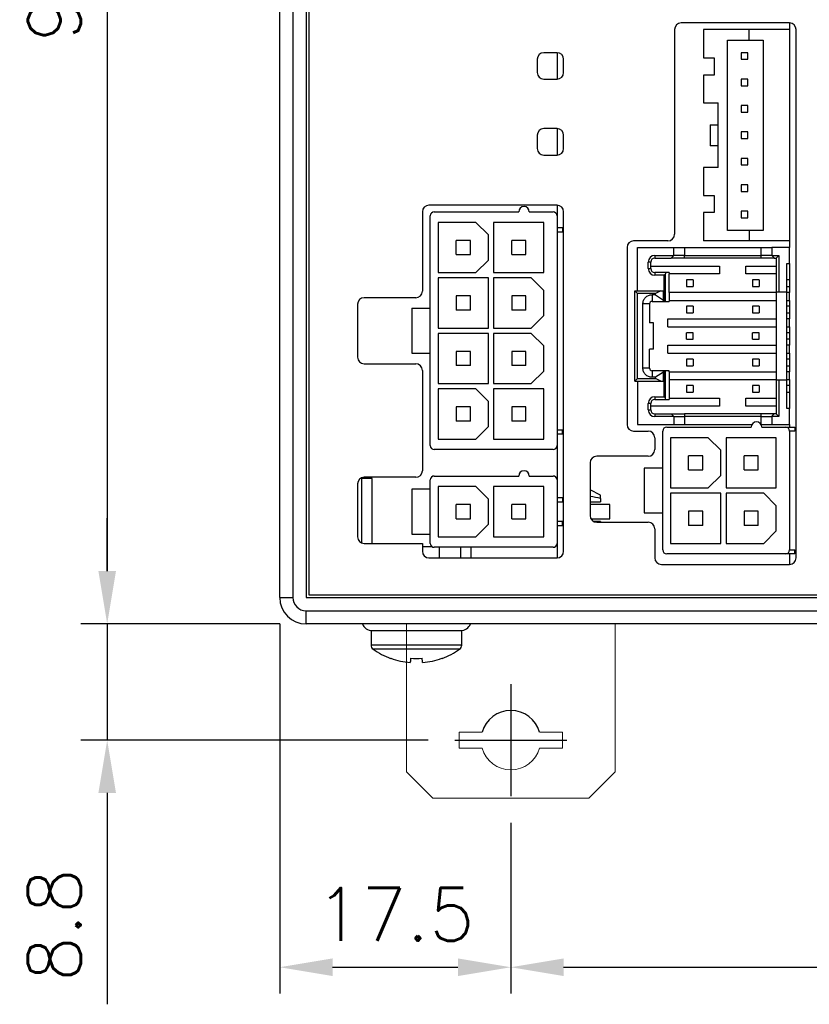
# Model space of a CAD drawing. Header units: millimetres. Extents: x 0 to 594, y 0 to 420.
# Tile 15 of 36: x 309 to 369, y 197 to 272. Entities that reach past the tile are written whole.
import ezdxf

# ---------------------------------------------------------------- set-up
doc = ezdxf.new("R2010")
doc.units = ezdxf.units.MM
doc.header["$PDSIZE"] = -1
doc.linetypes.add('CENTER2', pattern=[28.575, 19.05, -3.175, 3.175, -3.175])
doc.styles.get("Standard").update_dxf_attribs({"font": 'txt.shx', "bigfont": 'whgtxt.shx'})
doc.dimstyles.new('ISO-25', dxfattribs={"dimtxt": 2.5, "dimasz": 2.5, "dimexe": 1.25, "dimexo": 0.625, "dimtad": 1, "dimtxsty": 'Standard', "dimcen": 2.5, "dimadec": 0, "dimazin": 0, "dimtfac": 1, "dimtmove": 0, "dimatfit": 3, "dimfxl": 0, "dimarcsym": 0})

# ---------------------------------------------------------------- blocks, each defined once
blk = doc.blocks.new('*D36')
at = {"color": 8, "lineweight": -2}
for p, q in [((328.879, 321.193), (313.817, 321.193)), ((315.817, 317.193), (315.817, 230.193)), ((328.879, 226.193), (313.817, 226.193))]:
    blk.add_line(p, q, dxfattribs=at)
at = {"color": 8}
for points in [[(315.15, 317.193), (316.484, 317.193), (315.817, 321.193)], [(315.15, 230.193), (316.484, 230.193), (315.817, 226.193)]]:
    blk.add_solid(points, dxfattribs=at)
at = {"layer": 'Defpoints', "color": 0}
for p in [(330.879, 321.193), (315.817, 226.193), (330.879, 226.193)]:
    blk.add_point(p, dxfattribs=at)
at = {"color": 3, "insert": (311.817, 273.693), "char_height": 4, "attachment_point": 5, "rotation": 90}
blk.add_mtext('\\A1;95', dxfattribs=at)
blk = doc.blocks.new('*D28')
at = {"color": 8, "lineweight": -2}
for p, q in [((315.817, 230.193), (315.817, 234.193)), ((328.879, 226.193), (313.817, 226.193)), ((315.817, 226.193), (315.817, 217.393)), ((340.129, 217.393), (313.817, 217.393)), ((315.817, 213.393), (315.817, 197.393))]:
    blk.add_line(p, q, dxfattribs=at)
at = {"color": 8}
for points in [[(315.15, 230.193), (316.484, 230.193), (315.817, 226.193)], [(315.15, 213.393), (316.484, 213.393), (315.817, 217.393)]]:
    blk.add_solid(points, dxfattribs=at)
at = {"layer": 'Defpoints', "color": 0}
for p in [(330.879, 226.193), (315.817, 217.393), (342.129, 217.393)]:
    blk.add_point(p, dxfattribs=at)
at = {"color": 3, "insert": (311.817, 203.393), "char_height": 4, "attachment_point": 5, "rotation": 90}
blk.add_mtext('\\A1;8.8', dxfattribs=at)
blk = doc.blocks.new('*D29')
at = {"color": 8, "lineweight": -2}
for p, q in [((346.379, 211.143), (346.379, 198.2)), ((411.779, 211.143), (411.779, 198.2)), ((350.379, 200.2), (407.779, 200.2))]:
    blk.add_line(p, q, dxfattribs=at)
at = {"color": 8}
for points in [[(350.379, 200.866), (350.379, 199.533), (346.379, 200.2)], [(407.779, 200.866), (407.779, 199.533), (411.779, 200.2)]]:
    blk.add_solid(points, dxfattribs=at)
at = {"layer": 'Defpoints', "color": 0}
for p in [(346.379, 213.143), (411.779, 213.143), (411.779, 200.2)]:
    blk.add_point(p, dxfattribs=at)
at = {"color": 3, "insert": (379.079, 204.2), "char_height": 4, "attachment_point": 5}
blk.add_mtext('\\A1;65.4', dxfattribs=at)
blk = doc.blocks.new('*D30')
at = {"color": 8, "lineweight": -2}
for p, q in [((328.879, 226.193), (328.879, 198.2)), ((346.379, 211.143), (346.379, 198.2)), ((332.879, 200.2), (342.379, 200.2))]:
    blk.add_line(p, q, dxfattribs=at)
at = {"color": 8}
for points in [[(332.879, 200.866), (332.879, 199.533), (328.879, 200.2)], [(342.379, 200.866), (342.379, 199.533), (346.379, 200.2)]]:
    blk.add_solid(points, dxfattribs=at)
at = {"layer": 'Defpoints', "color": 0}
for p in [(328.879, 228.193), (346.379, 213.143), (346.379, 200.2)]:
    blk.add_point(p, dxfattribs=at)
at = {"color": 3, "insert": (337.629, 204.2), "char_height": 4, "attachment_point": 5}
blk.add_mtext('\\A1;17.5', dxfattribs=at)

msp = doc.modelspace()

# ---------------------------------------------------------------- linework, layer by layer
for p, q in [((328.879, 228.193), (328.879, 319.193)), ((329.879, 319.193), (329.879, 228.193)), ((330.879, 319.193), (330.879, 228.193)), ((331.079, 318.993), (331.079, 228.393)), ((367.479, 271.693), (359.279, 271.693)), ((367.479, 271.693), (367.479, 271.193)), ((358.779, 271.193), (358.779, 255.693)), ((360.979, 271.193), (360.979, 269.043)), ((364.429, 271.193), (360.979, 271.193)), ((364.429, 270.393), (364.429, 271.193)), ((367.479, 271.193), (364.429, 271.193)), ((367.479, 271.193), (367.479, 255.193)), ((367.979, 231.193), (367.979, 271.193)), ((362.779, 255.993), (362.779, 270.393)), ((362.779, 270.393), (364.429, 270.393)), ((364.429, 270.393), (365.479, 270.393)), ((365.479, 270.393), (365.479, 255.993)), ((349.879, 269.443), (348.879, 269.443)), ((349.879, 269.443), (349.879, 267.443)), ((363.829, 269.443), (363.829, 268.943)), ((364.329, 269.443), (363.829, 269.443)), ((364.329, 268.943), (364.329, 269.443)), ((348.379, 268.943), (348.379, 267.943)), ((350.379, 267.943), (350.379, 268.943)), ((360.979, 269.043), (361.779, 269.043)), ((361.779, 269.043), (361.779, 267.743)), ((363.829, 268.943), (364.329, 268.943)), ((360.979, 267.743), (360.979, 265.643)), ((361.779, 267.743), (360.979, 267.743)), ((348.879, 267.443), (349.879, 267.443)), ((363.829, 267.443), (363.829, 266.943)), ((364.329, 267.443), (363.829, 267.443)), ((363.829, 266.943), (364.329, 266.943)), ((364.329, 266.943), (364.329, 267.443)), ((360.979, 265.643), (362.079, 265.643)), ((362.079, 260.743), (362.079, 265.643)), ((363.829, 265.443), (363.829, 264.943)), ((364.329, 265.443), (363.829, 265.443)), ((364.329, 264.943), (364.329, 265.443)), ((363.829, 264.943), (364.329, 264.943)), ((361.479, 263.993), (362.079, 263.993)), ((361.479, 263.993), (361.479, 262.393)), ((348.379, 263.193), (348.379, 262.193)), ((349.879, 263.693), (348.879, 263.693)), ((349.879, 263.693), (349.879, 261.693)), ((350.379, 262.193), (350.379, 263.193)), ((363.829, 263.443), (363.829, 262.943)), ((364.329, 263.443), (363.829, 263.443)), ((364.329, 262.943), (364.329, 263.443)), ((363.829, 262.943), (364.329, 262.943)), ((348.879, 261.693), (349.879, 261.693)), ((362.079, 262.393), (361.479, 262.393)), ((363.829, 261.443), (363.829, 260.943)), ((364.329, 261.443), (363.829, 261.443)), ((363.829, 260.943), (364.329, 260.943)), ((364.329, 260.943), (364.329, 261.443)), ((360.979, 260.743), (360.979, 258.643)), ((362.079, 260.743), (360.979, 260.743)), ((363.829, 259.443), (363.829, 258.943)), ((364.329, 259.443), (363.829, 259.443)), ((364.329, 258.943), (364.329, 259.443)), ((363.829, 258.943), (364.329, 258.943)), ((360.979, 258.643), (361.779, 258.643)), ((361.779, 258.643), (361.779, 257.343)), ((339.679, 257.393), (339.679, 251.393)), ((349.879, 257.893), (340.179, 257.893)), ((340.579, 257.393), (346.979, 257.393)), ((347.779, 257.393), (349.579, 257.393)), ((349.879, 257.893), (349.879, 257.093)), ((350.379, 231.693), (350.379, 257.393)), ((360.979, 257.343), (360.979, 255.193)), ((361.779, 257.343), (360.979, 257.343)), ((363.829, 257.443), (363.829, 256.943)), ((364.329, 257.443), (363.829, 257.443)), ((364.329, 256.943), (364.329, 257.443)), ((340.279, 250.093), (340.279, 257.093)), ((340.879, 256.593), (340.879, 252.793)), ((343.729, 256.593), (340.879, 256.593)), ((343.729, 256.593), (344.679, 255.643)), ((345.079, 256.593), (345.079, 252.793)), ((348.879, 256.593), (345.079, 256.593)), ((348.879, 252.793), (348.879, 256.593)), ((349.879, 257.093), (349.879, 239.693)), ((363.829, 256.943), (364.329, 256.943)), ((350.279, 256.193), (349.879, 256.193)), ((349.879, 255.893), (350.279, 255.893)), ((350.279, 256.193), (350.279, 255.893)), ((364.429, 255.993), (362.779, 255.993)), ((364.429, 255.993), (364.429, 255.193)), ((365.479, 255.993), (364.429, 255.993)), ((343.314, 255.228), (342.244, 255.228)), ((342.244, 254.158), (342.244, 255.228)), ((343.314, 254.158), (343.314, 255.228)), ((344.679, 253.743), (344.679, 255.643)), ((347.514, 255.228), (346.444, 255.228)), ((346.444, 254.158), (346.444, 255.228)), ((347.514, 254.158), (347.514, 255.228)), ((358.279, 255.193), (355.679, 255.193)), ((364.429, 255.193), (360.979, 255.193)), ((367.479, 255.193), (364.429, 255.193)), ((367.479, 255.193), (367.479, 254.693)), ((355.179, 254.693), (355.179, 241.293)), ((355.979, 251.418), (355.979, 254.693)), ((355.979, 254.693), (358.729, 254.693)), ((358.729, 254.093), (358.729, 254.693)), ((358.729, 254.693), (359.529, 254.693)), ((359.529, 254.693), (359.529, 254.093)), ((359.529, 254.693), (365.329, 254.693)), ((365.329, 254.093), (365.329, 254.693)), ((365.329, 254.693), (366.129, 254.693)), ((366.129, 254.693), (366.129, 254.093)), ((367.479, 254.693), (366.129, 254.693)), ((367.479, 253.493), (367.479, 254.693)), ((342.244, 254.158), (343.314, 254.158)), ((344.679, 253.743), (343.729, 252.793)), ((346.444, 254.158), (347.514, 254.158)), ((356.779, 253.093), (356.779, 253.593)), ((356.979, 253.593), (356.779, 253.593)), ((356.979, 253.093), (356.979, 253.593)), ((357.279, 254.093), (358.729, 254.093)), ((357.279, 254.093), (357.279, 253.893)), ((357.279, 253.893), (358.529, 253.893)), ((358.529, 253.893), (358.729, 254.093)), ((359.529, 254.093), (358.729, 254.093)), ((359.529, 253.893), (359.529, 254.093)), ((359.529, 254.093), (365.329, 254.093)), ((365.329, 253.893), (359.529, 253.893)), ((365.329, 253.893), (365.329, 254.093)), ((366.129, 254.093), (365.329, 254.093)), ((366.129, 254.093), (366.329, 253.893)), ((366.129, 254.093), (366.679, 254.093)), ((366.329, 253.893), (366.479, 253.893)), ((366.679, 254.093), (366.479, 253.893)), ((366.479, 253.893), (366.479, 251.343)), ((366.679, 254.093), (366.679, 251.343)), ((367.279, 253.493), (367.479, 253.493)), ((367.279, 251.343), (367.279, 253.493)), ((367.479, 253.493), (367.479, 251.293)), ((340.879, 252.793), (343.729, 252.793)), ((345.079, 252.793), (348.879, 252.793)), ((356.779, 253.093), (356.979, 253.093)), ((356.979, 253.293), (362.179, 253.293)), ((357.279, 252.793), (357.279, 252.593)), ((358.079, 252.793), (357.279, 252.793)), ((358.079, 252.793), (358.079, 252.693)), ((358.371, 252.793), (358.079, 252.793)), ((358.371, 252.793), (358.371, 252.693)), ((362.179, 253.293), (362.179, 252.693)), ((364.179, 252.693), (364.179, 253.293)), ((364.179, 253.293), (366.479, 253.293)), ((340.879, 252.393), (340.879, 248.593)), ((344.679, 252.393), (340.879, 252.393)), ((344.679, 248.593), (344.679, 252.393)), ((345.079, 252.393), (345.079, 248.593)), ((347.929, 252.393), (345.079, 252.393)), ((347.929, 252.393), (348.879, 251.443)), ((357.979, 252.593), (357.279, 252.593)), ((358.079, 252.693), (357.979, 252.593)), ((357.979, 250.618), (357.979, 252.593)), ((358.079, 250.618), (358.079, 252.693)), ((362.179, 252.693), (358.371, 252.693)), ((358.379, 251.293), (358.379, 252.693)), ((359.679, 252.243), (359.679, 251.743)), ((360.179, 252.243), (359.679, 252.243)), ((360.179, 252.243), (360.179, 251.743)), ((366.479, 252.693), (364.179, 252.693)), ((365.179, 252.243), (364.679, 252.243)), ((364.679, 252.243), (364.679, 251.743)), ((365.179, 252.243), (365.179, 251.743)), ((367.479, 252.243), (367.279, 252.243)), ((348.879, 249.543), (348.879, 251.443)), ((355.779, 251.418), (357.729, 251.418)), ((355.979, 251.218), (355.779, 251.418)), ((355.779, 244.568), (355.779, 251.418)), ((357.729, 251.418), (357.329, 251.218)), ((357.729, 251.418), (357.929, 251.418)), ((357.929, 250.718), (357.929, 251.418)), ((358.371, 251.293), (358.371, 250.693)), ((366.479, 251.293), (358.371, 251.293)), ((359.679, 251.743), (360.179, 251.743)), ((364.679, 251.743), (365.179, 251.743)), ((366.479, 251.343), (366.679, 251.343)), ((366.479, 251.343), (366.479, 244.643)), ((366.679, 251.343), (367.279, 251.343)), ((367.279, 251.743), (367.479, 251.743)), ((367.279, 244.643), (367.279, 251.343)), ((367.479, 251.293), (367.279, 251.293)), ((367.479, 250.693), (367.479, 251.293)), ((339.179, 250.893), (335.279, 250.893)), ((342.244, 251.028), (342.244, 249.958)), ((343.314, 251.028), (342.244, 251.028)), ((343.314, 249.958), (343.314, 251.028)), ((346.444, 251.028), (346.444, 249.958)), ((347.514, 251.028), (346.444, 251.028)), ((347.514, 249.958), (347.514, 251.028)), ((355.979, 244.768), (355.979, 251.218)), ((357.329, 251.218), (355.979, 251.218)), ((357.076, 251.118), (357.076, 250.618)), ((357.329, 251.118), (357.076, 251.118)), ((357.076, 250.618), (357.929, 250.618)), ((357.329, 251.118), (357.329, 251.218)), ((357.329, 251.118), (357.929, 250.718)), ((357.929, 250.618), (357.929, 250.718)), ((357.929, 250.618), (357.979, 250.618)), ((357.979, 250.618), (358.079, 250.618)), ((358.079, 250.618), (358.379, 250.618)), ((358.371, 250.693), (366.479, 250.693)), ((358.379, 250.693), (358.379, 250.618)), ((367.279, 250.693), (367.479, 250.693)), ((367.479, 250.693), (367.479, 249.293)), ((334.779, 250.393), (334.779, 246.393)), ((338.879, 250.093), (338.879, 246.693)), ((338.879, 250.093), (340.279, 250.093)), ((340.279, 246.693), (340.279, 250.093)), ((343.314, 249.958), (342.244, 249.958)), ((347.514, 249.958), (346.444, 249.958)), ((356.376, 245.568), (356.376, 250.418)), ((356.876, 250.418), (356.376, 250.418)), ((356.876, 250.418), (356.876, 248.993)), ((360.179, 250.243), (359.679, 250.243)), ((359.679, 250.243), (359.679, 249.743)), ((359.679, 249.743), (360.179, 249.743)), ((360.179, 250.243), (360.179, 249.743)), ((364.679, 250.243), (364.679, 249.743)), ((365.179, 250.243), (364.679, 250.243)), ((364.679, 249.743), (365.179, 249.743)), ((365.179, 250.243), (365.179, 249.743)), ((367.479, 250.243), (367.279, 250.243)), ((367.279, 249.743), (367.479, 249.743)), ((348.879, 249.543), (347.929, 248.593)), ((358.279, 249.293), (366.479, 249.293)), ((358.279, 248.693), (358.279, 249.293)), ((367.479, 249.293), (367.279, 249.293)), ((367.479, 248.693), (367.479, 249.293)), ((340.879, 248.593), (344.679, 248.593)), ((345.079, 248.593), (347.929, 248.593)), ((357.176, 248.993), (356.876, 248.993)), ((357.176, 246.993), (357.176, 248.993)), ((358.279, 248.693), (366.479, 248.693)), ((367.279, 248.693), (367.479, 248.693)), ((367.479, 248.693), (367.479, 247.293)), ((340.879, 248.193), (340.879, 244.393)), ((344.679, 248.193), (340.879, 248.193)), ((344.679, 244.393), (344.679, 248.193)), ((345.079, 248.193), (345.079, 244.393)), ((347.929, 248.193), (345.079, 248.193)), ((347.929, 248.193), (348.879, 247.243)), ((359.679, 247.743), (359.679, 248.243)), ((360.179, 248.243), (359.679, 248.243)), ((359.679, 247.743), (360.179, 247.743)), ((360.179, 247.743), (360.179, 248.243)), ((364.679, 247.743), (364.679, 248.243)), ((365.179, 248.243), (364.679, 248.243)), ((364.679, 247.743), (365.179, 247.743)), ((365.179, 247.743), (365.179, 248.243)), ((367.479, 248.243), (367.279, 248.243)), ((367.479, 247.743), (367.279, 247.743)), ((342.244, 246.828), (342.244, 245.758)), ((343.314, 246.828), (342.244, 246.828)), ((343.314, 245.758), (343.314, 246.828)), ((347.514, 246.828), (346.444, 246.828)), ((346.444, 246.828), (346.444, 245.758)), ((347.514, 245.758), (347.514, 246.828)), ((348.879, 245.343), (348.879, 247.243)), ((357.176, 246.993), (356.876, 246.993)), ((356.876, 245.568), (356.876, 246.993)), ((358.279, 247.293), (366.479, 247.293)), ((358.279, 246.693), (358.279, 247.293)), ((367.479, 247.293), (367.279, 247.293)), ((367.479, 246.693), (367.479, 247.293)), ((338.879, 246.693), (340.279, 246.693)), ((340.279, 239.693), (340.279, 246.693)), ((358.279, 246.693), (366.479, 246.693)), ((360.179, 246.243), (359.679, 246.243)), ((359.679, 246.243), (359.679, 245.743)), ((360.179, 246.243), (360.179, 245.743)), ((365.179, 246.243), (364.679, 246.243)), ((364.679, 246.243), (364.679, 245.743)), ((365.179, 246.243), (365.179, 245.743)), ((367.279, 246.693), (367.479, 246.693)), ((367.479, 246.243), (367.279, 246.243)), ((367.479, 246.693), (367.479, 245.293)), ((335.279, 245.893), (339.179, 245.893)), ((339.679, 245.393), (339.679, 237.793)), ((343.314, 245.758), (342.244, 245.758)), ((347.514, 245.758), (346.444, 245.758)), ((348.879, 245.343), (347.929, 244.393)), ((356.876, 245.568), (356.376, 245.568)), ((357.076, 245.368), (357.076, 244.868)), ((357.929, 245.368), (357.076, 245.368)), ((357.929, 245.268), (357.929, 245.368)), ((357.979, 245.368), (357.929, 245.368)), ((357.979, 243.393), (357.979, 245.368)), ((358.079, 245.368), (357.979, 245.368)), ((358.079, 243.293), (358.079, 245.368)), ((358.379, 245.368), (358.079, 245.368)), ((358.371, 245.293), (358.371, 244.693)), ((358.371, 245.293), (366.479, 245.293)), ((358.379, 245.293), (358.379, 245.368)), ((359.679, 245.743), (360.179, 245.743)), ((364.679, 245.743), (365.179, 245.743)), ((367.279, 245.743), (367.479, 245.743)), ((367.479, 245.293), (367.279, 245.293)), ((367.479, 244.693), (367.479, 245.293)), ((355.779, 244.568), (355.979, 244.768)), ((355.779, 244.568), (357.729, 244.568)), ((355.979, 244.768), (357.329, 244.768)), ((355.979, 244.568), (355.979, 241.293)), ((357.329, 244.868), (357.076, 244.868)), ((357.929, 245.268), (357.329, 244.868)), ((357.329, 244.768), (357.329, 244.868)), ((357.729, 244.568), (357.329, 244.768)), ((357.729, 244.568), (357.929, 244.568)), ((357.929, 244.568), (357.929, 245.268)), ((358.371, 244.693), (366.479, 244.693)), ((358.379, 244.693), (358.379, 243.293)), ((366.479, 244.643), (366.479, 242.093)), ((366.679, 244.643), (366.479, 244.643)), ((366.679, 244.643), (366.679, 241.893)), ((367.279, 244.643), (366.679, 244.643)), ((367.279, 244.693), (367.479, 244.693)), ((367.279, 242.493), (367.279, 244.643)), ((367.479, 244.693), (367.479, 242.493)), ((340.879, 244.393), (344.679, 244.393)), ((340.879, 243.993), (340.879, 240.193)), ((343.729, 243.993), (340.879, 243.993)), ((343.729, 243.993), (344.679, 243.043)), ((345.079, 244.393), (347.929, 244.393)), ((345.079, 243.993), (345.079, 240.193)), ((348.879, 243.993), (345.079, 243.993)), ((348.879, 240.193), (348.879, 243.993)), ((360.179, 244.243), (359.679, 244.243)), ((359.679, 244.243), (359.679, 243.743)), ((360.179, 244.243), (360.179, 243.743)), ((364.679, 244.243), (364.679, 243.743)), ((365.179, 244.243), (364.679, 244.243)), ((365.179, 244.243), (365.179, 243.743)), ((367.479, 244.243), (367.279, 244.243)), ((344.679, 241.143), (344.679, 243.043)), ((357.279, 243.393), (357.279, 243.193)), ((357.279, 243.393), (357.979, 243.393)), ((357.279, 243.193), (358.079, 243.193)), ((357.979, 243.393), (358.079, 243.293)), ((358.079, 243.193), (358.079, 243.293)), ((358.079, 243.193), (358.371, 243.193)), ((358.371, 243.293), (358.371, 243.193)), ((358.371, 243.293), (362.179, 243.293)), ((359.679, 243.743), (360.179, 243.743)), ((362.179, 243.293), (362.179, 242.693)), ((364.179, 242.693), (364.179, 243.293)), ((364.179, 243.293), (366.479, 243.293)), ((364.679, 243.743), (365.179, 243.743)), ((367.279, 243.743), (367.479, 243.743)), ((343.314, 242.628), (342.244, 242.628)), ((342.244, 242.628), (342.244, 241.558)), ((343.314, 241.558), (343.314, 242.628)), ((346.444, 242.628), (346.444, 241.558)), ((347.514, 242.628), (346.444, 242.628)), ((347.514, 241.558), (347.514, 242.628)), ((356.779, 242.393), (356.779, 242.893)), ((356.979, 242.893), (356.779, 242.893)), ((356.779, 242.393), (356.979, 242.393)), ((356.979, 242.393), (356.979, 242.893)), ((362.179, 242.693), (356.979, 242.693)), ((366.479, 242.693), (364.179, 242.693)), ((367.479, 242.493), (367.279, 242.493)), ((367.479, 241.293), (367.479, 242.493)), ((343.314, 241.558), (342.244, 241.558)), ((347.514, 241.558), (346.444, 241.558)), ((357.279, 242.093), (357.279, 241.893)), ((357.279, 242.093), (358.529, 242.093)), ((358.729, 241.893), (357.279, 241.893)), ((358.529, 242.093), (358.729, 241.893)), ((358.529, 242.093), (359.529, 242.093)), ((358.729, 241.893), (358.729, 241.293)), ((358.729, 241.893), (359.529, 241.893)), ((359.529, 242.093), (359.529, 241.893)), ((365.329, 242.093), (359.529, 242.093)), ((359.529, 241.893), (359.529, 241.293)), ((365.329, 241.893), (359.529, 241.893)), ((365.329, 241.893), (365.329, 242.093)), ((366.329, 242.093), (365.329, 242.093)), ((365.329, 241.893), (366.129, 241.893)), ((365.329, 241.293), (365.329, 241.893)), ((366.129, 241.893), (366.329, 242.093)), ((366.129, 241.893), (366.129, 241.293)), ((366.679, 241.893), (366.129, 241.893)), ((366.479, 242.093), (366.329, 242.093)), ((366.479, 242.093), (366.679, 241.893)), ((344.679, 241.143), (343.729, 240.193)), ((349.879, 240.893), (350.279, 240.893)), ((350.279, 240.593), (350.279, 240.893)), ((355.979, 241.293), (358.729, 241.293)), ((358.179, 241.093), (364.579, 241.093)), ((358.729, 241.293), (359.529, 241.293)), ((359.529, 241.293), (364.6326, 241.293)), ((365.3254, 241.293), (365.329, 241.293)), ((365.329, 241.293), (366.129, 241.293)), ((365.379, 241.093), (367.179, 241.093)), ((366.129, 241.293), (367.479, 241.293)), ((367.179, 241.093), (367.879, 241.093)), ((367.479, 241.293), (367.479, 241.093)), ((367.879, 241.093), (367.879, 240.793)), ((340.879, 240.193), (343.729, 240.193)), ((345.079, 240.193), (348.879, 240.193)), ((349.879, 240.593), (350.279, 240.593)), ((355.679, 240.793), (356.779, 240.793)), ((357.279, 240.293), (357.279, 239.393)), ((357.879, 237.993), (357.879, 240.793)), ((358.479, 240.293), (358.479, 236.493)), ((361.329, 240.293), (358.479, 240.293)), ((361.329, 240.293), (362.279, 239.343)), ((362.679, 240.293), (362.679, 236.493)), ((366.479, 240.293), (362.679, 240.293)), ((366.479, 236.493), (366.479, 240.293)), ((367.479, 240.793), (367.479, 231.793)), ((367.879, 240.793), (367.479, 240.793)), ((349.579, 239.393), (340.579, 239.393)), ((349.879, 239.693), (349.879, 237.093)), ((362.279, 237.443), (362.279, 239.343)), ((356.779, 238.893), (352.879, 238.893)), ((359.844, 237.858), (359.844, 238.928)), ((360.914, 238.928), (359.844, 238.928)), ((360.914, 237.858), (360.914, 238.928)), ((365.114, 238.928), (364.044, 238.928)), ((364.044, 237.858), (364.044, 238.928)), ((365.114, 237.858), (365.114, 238.928)), ((352.379, 238.393), (352.379, 234.393)), ((356.479, 237.993), (356.479, 234.593)), ((357.879, 237.993), (356.479, 237.993)), ((357.879, 234.593), (357.879, 237.993)), ((359.844, 237.858), (360.914, 237.858)), ((364.044, 237.858), (365.114, 237.858)), ((335.879, 237.193), (335.079, 237.193)), ((335.079, 237.193), (335.079, 232.3348)), ((339.179, 237.293), (335.279, 237.293)), ((335.879, 232.293), (335.879, 237.193)), ((340.279, 236.393), (340.279, 237.093)), ((340.579, 237.393), (346.979, 237.393)), ((347.779, 237.393), (349.579, 237.393)), ((349.879, 237.093), (349.879, 232.293)), ((362.279, 237.443), (361.329, 236.493)), ((334.779, 236.793), (334.779, 232.793)), ((338.879, 236.393), (338.879, 232.993)), ((340.279, 236.393), (338.879, 236.393)), ((340.279, 232.993), (340.279, 236.393)), ((340.879, 236.593), (340.879, 232.793)), ((343.729, 236.593), (340.879, 236.593)), ((343.729, 236.593), (344.679, 235.643)), ((345.079, 236.593), (345.079, 232.793)), ((348.879, 236.593), (345.079, 236.593)), ((348.879, 232.793), (348.879, 236.593)), ((353.179, 235.943), (352.379, 236.3554)), ((358.479, 236.493), (361.329, 236.493)), ((362.679, 236.493), (366.479, 236.493)), ((344.679, 233.743), (344.679, 235.643)), ((350.279, 235.743), (349.879, 235.743)), ((350.279, 235.743), (350.279, 235.443)), ((353.179, 235.693), (353.179, 235.943)), ((353.179, 235.693), (353.179, 235.443)), ((358.479, 236.093), (358.479, 232.293)), ((362.279, 236.093), (358.479, 236.093)), ((362.279, 232.293), (362.279, 236.093)), ((362.679, 236.093), (362.679, 232.293)), ((365.529, 236.093), (362.679, 236.093)), ((365.529, 236.093), (366.479, 235.143)), ((343.314, 235.228), (342.244, 235.228)), ((342.244, 234.158), (342.244, 235.228)), ((343.314, 234.158), (343.314, 235.228)), ((346.444, 234.158), (346.444, 235.228)), ((347.514, 235.228), (346.444, 235.228)), ((347.514, 234.158), (347.514, 235.228)), ((349.879, 235.443), (350.279, 235.443)), ((352.379, 235.443), (353.179, 235.443)), ((353.879, 235.228), (352.379, 235.228)), ((353.879, 234.158), (353.879, 235.228)), ((366.479, 233.243), (366.479, 235.143)), ((342.244, 234.158), (343.314, 234.158)), ((346.444, 234.158), (347.514, 234.158)), ((352.4377, 234.158), (353.879, 234.158)), ((356.479, 234.593), (357.879, 234.593)), ((357.879, 231.793), (357.879, 234.593)), ((360.914, 234.728), (359.844, 234.728)), ((359.844, 234.728), (359.844, 233.658)), ((360.914, 233.658), (360.914, 234.728)), ((365.114, 234.728), (364.044, 234.728)), ((364.044, 234.728), (364.044, 233.658)), ((365.114, 233.658), (365.114, 234.728)), ((344.679, 233.743), (343.729, 232.793)), ((350.279, 233.943), (349.879, 233.943)), ((349.879, 233.643), (350.279, 233.643)), ((350.279, 233.643), (350.279, 233.943)), ((353.179, 233.943), (352.6611, 233.943)), ((352.879, 233.893), (356.779, 233.893)), ((353.179, 233.943), (353.179, 233.893)), ((357.279, 233.393), (357.279, 231.193)), ((360.914, 233.658), (359.844, 233.658)), ((365.114, 233.658), (364.044, 233.658)), ((338.879, 232.993), (340.279, 232.993)), ((340.279, 232.293), (340.279, 232.993)), ((340.879, 232.793), (343.729, 232.793)), ((345.079, 232.793), (348.879, 232.793)), ((366.479, 233.243), (365.529, 232.293)), ((335.279, 232.293), (339.679, 232.293)), ((339.679, 232.293), (339.679, 231.693)), ((340.4132, 232.043), (339.679, 232.043)), ((349.579, 231.993), (340.579, 231.993)), ((340.9816, 231.193), (340.9816, 231.993)), ((342.579, 231.993), (342.579, 231.193)), ((343.379, 231.193), (343.379, 231.993)), ((349.879, 232.293), (349.879, 231.193)), ((358.479, 232.293), (362.279, 232.293)), ((362.679, 232.293), (365.529, 232.293)), ((340.179, 231.193), (349.879, 231.193)), ((367.179, 231.493), (358.179, 231.493)), ((367.879, 231.493), (367.179, 231.493)), ((367.479, 231.793), (367.879, 231.793)), ((367.479, 231.493), (367.479, 230.693)), ((367.879, 231.493), (367.879, 231.793)), ((357.779, 230.693), (367.479, 230.693)), ((328.879, 228.193), (329.879, 228.193)), ((330.879, 228.193), (427.279, 228.193)), ((331.079, 228.393), (427.079, 228.393)), ((330.879, 226.193), (330.879, 227.193)), ((330.879, 227.193), (427.279, 227.193)), ((427.279, 226.193), (330.879, 226.193)), ((335.8, 225.693), (335.8, 224.5908)), ((335.879, 225.693), (342.579, 225.693)), ((342.658, 224.5908), (342.658, 225.693)), ((342.658, 224.5908), (335.8, 224.5908)), ((342.4992, 224.2813), (335.9589, 224.2813)), ((337.2918, 223.5924), (337.2804, 223.5786))]:
    msp.add_line(p, q)
at = {"color": 7, "linetype": 'Continuous', "lineweight": 15}
for p, q in [((338.479, 214.993), (338.479, 226.193)), ((354.279, 214.993), (354.279, 226.193)), ((342.479, 217.993), (342.479, 216.793)), ((344.2105, 217.993), (342.479, 217.993)), ((350.279, 217.993), (348.5475, 217.993)), ((350.279, 217.993), (350.279, 216.793)), ((342.479, 216.793), (344.2105, 216.793)), ((348.5475, 216.793), (350.279, 216.793)), ((340.479, 212.993), (338.479, 214.993)), ((354.279, 214.993), (352.279, 212.993)), ((352.279, 212.993), (340.479, 212.993))]:
    msp.add_line(p, q, dxfattribs=at)
at = {"color": 1, "linetype": 'CENTER2'}
for p, q in [((346.379, 221.643), (346.379, 213.143)), ((342.129, 217.393), (350.629, 217.393))]:
    msp.add_line(p, q, dxfattribs=at)
at = {"flags": 128}
for points in [[(338.7941, 223.5924), (338.7882, 223.5304), (338.7828, 223.4745), (338.778, 223.4246), (338.7737, 223.3809), (338.7701, 223.3433), (338.7671, 223.312), (338.7647, 223.2869), (338.7629, 223.2681)], [(339.6952, 223.2681), (339.6934, 223.2869), (339.691, 223.312), (339.6879, 223.3433), (339.6843, 223.3809), (339.6801, 223.4246), (339.6753, 223.4745), (339.6699, 223.5304), (339.6639, 223.5924)], [(341.1663, 223.5924), (341.1712, 223.5864), (341.1748, 223.5821), (341.1769, 223.5795), (341.1776, 223.5786)]]:
    msp.add_lwpolyline(points, dxfattribs=at)
for centre, radius, start, end in [((359.279, 271.193), 0.5, 90, 180), ((367.479, 271.193), 0.5, 0, 90), ((348.879, 268.943), 0.5, 90, 180), ((349.879, 268.943), 0.5, 0, 90), ((348.879, 267.943), 0.5, 180, 270), ((349.879, 267.943), 0.5, 270, 0), ((348.879, 263.193), 0.5, 90, 180), ((349.879, 263.193), 0.5, 0, 90), ((348.879, 262.193), 0.5, 180, 270), ((349.879, 262.193), 0.5, 270, 0), ((340.179, 257.393), 0.5, 90, 180), ((340.579, 257.093), 0.3, 90, 180), ((347.379, 257.393), 0.4, 0, 180), ((349.579, 257.093), 0.3, 0, 90), ((349.879, 257.393), 0.5, 0, 90), ((355.679, 254.693), 0.5, 90, 180), ((358.279, 255.693), 0.5, 270, 0), ((357.279, 253.593), 0.5, 90, 180), ((357.279, 253.593), 0.3, 90, 180), ((357.279, 253.093), 0.5, 180, 270), ((357.279, 253.093), 0.3, 180, 270), ((339.179, 251.393), 0.5, 270, 0), ((335.279, 250.393), 0.5, 90, 180), ((357.076, 250.418), 0.2, 90, 180), ((335.279, 246.393), 0.5, 180, 270), ((339.179, 245.393), 0.5, 0, 90), ((357.076, 245.568), 0.2, 180, 270), ((357.279, 242.893), 0.5, 90, 180), ((357.279, 242.893), 0.3, 90, 180), ((357.279, 242.393), 0.5, 180, 270), ((357.279, 242.393), 0.3, 180, 270), ((355.679, 241.293), 0.5, 180, 270), ((358.179, 240.793), 0.3, 90, 180), ((364.979, 241.093), 0.4, 0, 180), ((367.179, 240.793), 0.3, 0, 90), ((356.779, 240.293), 0.5, 0, 90), ((340.579, 239.693), 0.3, 180, 270), ((349.579, 239.693), 0.3, 270, 0), ((356.779, 239.393), 0.5, 270, 0), ((352.879, 238.393), 0.5, 90, 180), ((335.279, 236.793), 0.5, 90, 180), ((339.179, 237.793), 0.5, 270, 0), ((340.579, 237.093), 0.3, 90, 180), ((347.379, 237.393), 0.4, 0, 180), ((349.579, 237.093), 0.3, 0, 90), ((352.879, 234.393), 0.5, 180, 270), ((356.779, 233.393), 0.5, 0, 90), ((335.279, 232.793), 0.5, 180, 270), ((340.579, 232.293), 0.3, 180, 270), ((349.579, 232.293), 0.3, 270, 0), ((340.179, 231.693), 0.5, 180, 270), ((349.879, 231.693), 0.5, 270, 0), ((357.779, 231.193), 0.5, 180, 270), ((358.179, 231.793), 0.3, 180, 270), ((367.179, 231.793), 0.3, 270, 0), ((367.479, 231.193), 0.5, 270, 0), ((330.879, 228.193), 2, 180, 270), ((330.879, 228.193), 1, 180, 270), ((335.879, 226.493), 0.8, 202.024313, 270), ((342.579, 226.493), 0.8, 270, 337.975687), ((336.181, 224.5908), 0.381, 180, 234.331802), ((342.277, 224.5908), 0.381, 305.668198, 0), ((339.229, 228.8375), 5.6083, 234.331802, 249.668855), ((339.229, 228.8375), 5.6083, 290.331145, 305.668198), ((339.2286, 228.879), 5.6301, 249.879042, 265.255447), ((339.229, 230.4321), 6.8535, 266.361706, 273.638294), ((339.2295, 228.879), 5.6301, 274.744553, 290.120958), ((346.379, 217.393), 2.25, 15.46601, 164.53399)]:
    msp.add_arc(centre, radius, start, end)
at = {"color": 7, "linetype": 'Continuous', "lineweight": 15}
msp.add_arc((346.379, 217.393), 2.25, 195.46601, 344.53399, dxfattribs=at)
msp.add_ellipse((349.1585, 234.693), major_axis=(5.8698, 0), ratio=0.2338249, start_param=0.8162696, end_param=0.9900443)
for points, knots in [([(359.529, 253.893), (359.398, 253.893), (359.1359, 253.893), (358.8054, 253.893), (358.5741, 253.893), (358.5441, 253.893), (358.529, 253.893)], [0, 0, 0, 0, 0.2499994, 0.5, 0.7500006, 1, 1, 1, 1]), ([(366.329, 253.893), (366.314, 253.893), (366.2839, 253.893), (366.0527, 253.893), (365.7221, 253.893), (365.4601, 253.893), (365.329, 253.893)], [0, 0, 0, 0, 0.2499994, 0.5, 0.7500006, 1, 1, 1, 1]), ([(356.376, 250.418), (356.3865, 250.5097), (356.4076, 250.6932), (356.5695, 250.9246), (356.8008, 251.0865), (356.9843, 251.1075), (357.076, 251.118)], [0, 0, 0, 0, 0.2500043, 0.5000006, 0.7500017, 1, 1, 1, 1]), ([(357.076, 244.868), (356.9843, 244.8785), (356.8008, 244.8996), (356.5695, 245.0615), (356.4076, 245.2928), (356.3865, 245.4763), (356.376, 245.568)], [0, 0, 0, 0, 0.2500005, 0.4999986, 0.7500016, 1, 1, 1, 1])]:
    msp.add_open_spline(points, degree=3, knots=knots)

# ---------------------------------------------------------------- dimensions: what is measured, and where the dimension line sits
for base, p1, p2, picture, middle in [((315.8169, 226.193), (330.879, 321.193), (330.879, 226.193), '*D36', (311.8169, 273.693)), ((315.8169, 217.393), (330.879, 226.193), (342.129, 217.393), '*D28', (311.8169, 203.393))]:
    dim = msp.add_linear_dim(base=base, p1=p1, p2=p2, angle=90, dimstyle='ISO-25', override={"dimscale": 2, "dimtxt": 2, "dimasz": 2, "dimexe": 1, "dimexo": 1, "dimgap": 1, "dimdec": 3, "dimzin": 9, "dimdsep": 46, "dimcen": 0, "dimclrd": 8, "dimclre": 8, "dimclrt": 3, "dimadec": 3, "dimazin": 2, "dimtdec": 3, "dimfxl": 0.6, "dimtolj": 1, "dimtzin": 1, "dimarcsym": 1})
    dim.commit()
    dim.dimension.update_dxf_attribs({"geometry": picture, "text_midpoint": middle})
for base, p1, p2, picture, middle in [((346.379, 200.1997), (328.879, 228.193), (346.379, 213.143), '*D30', (337.629, 204.1997)), ((411.779, 200.1997), (346.379, 213.143), (411.779, 213.143), '*D29', (379.079, 204.1997))]:
    dim = msp.add_linear_dim(base=base, p1=p1, p2=p2, dimstyle='ISO-25', override={"dimscale": 2, "dimtxt": 2, "dimasz": 2, "dimexe": 1, "dimexo": 1, "dimgap": 1, "dimdec": 3, "dimzin": 9, "dimdsep": 46, "dimcen": 0, "dimclrd": 8, "dimclre": 8, "dimclrt": 3, "dimadec": 3, "dimazin": 2, "dimtdec": 3, "dimfxl": 0.6, "dimtolj": 1, "dimtzin": 1, "dimarcsym": 1})
    dim.commit()
    dim.dimension.update_dxf_attribs({"geometry": picture, "text_midpoint": middle})

doc.saveas('drawing.dxf')
